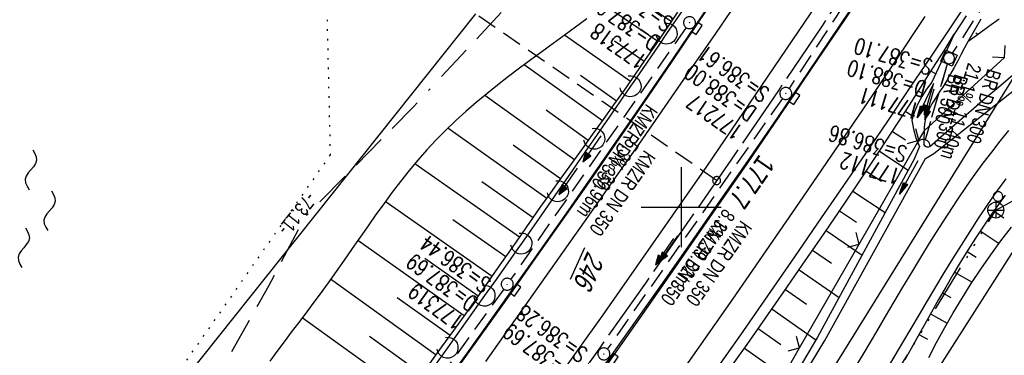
# Model space of a CAD drawing. Extents: x 508656 to 509297, y 448622 to 449584.
# Tile 17 of 51: x 508817 to 508941, y 448881 to 448923. Entities that reach past the tile are written whole.
import ezdxf

# ---------------------------------------------------------------- set-up
doc = ezdxf.new("R2010")
doc.units = 0
doc.header["$LTSCALE"] = 10
doc.header["$MEASUREMENT"] = 0
for name, pattern in [('ACAD_ISO14W100', [25.5, 12, -3, 0.5, -3, 0.5, -3, 0.5, -3]), ('ACAD_ISO16W100', [73, 15, -6.5, 15, -6.5, 15, -7, 1, -7]), ('ACHSE', [5.5, 4, -0.5, 0.5, -0.5]), ('AUSGEZOGEN', [0]), ('LT00', [0]), ('LT12', [0.4, 0.3, -0.1]), ('LT17', [0.15, 0.1, -0.05]), ('PUNKTX2_STR', [0.6, 0.1, -0.5]), ('STRICHLINIE2', [0.375, 0.25, -0.125])]:
    doc.linetypes.add(name, pattern=pattern)
doc.layers.get('0').update_dxf_attribs({"linetype": 'LT00'})
for name, color, linetype in [('--EK_FBR', 250, 'LT00'), ('--EK_Halt-Pfeil', 4, 'LT00'), ('--EK_Haltung', 7, 'STRICHLINIE2'), ('--EK_Haltung-Text', 140, 'LT00'), ('--EK_Schacht-Text', 5, 'LT00'), ('--EK_ST-93-1', 30, 'LT17'), ('--EL_DFK_AB_L', 21, 'LT00'), ('--EL_Halt-Pfeil', 4, 'LT00'), ('--EL_Haltung', 182, 'STRICHLINIE2'), ('--EL_Haltung-Text', 182, 'LT00'), ('--WASSER_GRENZE', 180, 'PUNKTX2_STR'), ('--WASSER_NUTZUNG', 180, 'Continuous'), ('-AX-093', 35, 'ACHSE'), ('-ST-93-1', 250, 'LT00'), ('ABSTAND', 8, 'LT00'), ('BAB-KABEL', 220, 'ACAD_ISO16W100'), ('DFK_AB_FLNR', 7, 'Continuous'), ('DFK_AB_L', 21, 'LT00'), ('DFK_KATASTER', 250, 'LT00'), ('DFK_VERMPKT', 252, 'LT00'), ('DL', 182, 'LT12'), ('DL_PFEIL', 201, 'LT00'), ('DL_TEXT', 182, 'LT00'), ('PFEIL', 140, 'AUSGEZOGEN'), ('TELEKOM', 210, 'ACAD_ISO14W100'), ('TELEKOM_TEXT', 210, 'Continuous'), ('V124_AFBR_BAB', 250, 'LT00'), ('V124_BOESCH', 250, 'LT00'), ('V124_BOSCHUNG', 250, 'LT00'), ('V124_GRABEN', 250, 'LT00'), ('V124_H_BORD', 8, 'LT00'), ('V124_KA_MULD', 182, 'LT00'), ('V124_KA_PRUF', 182, 'LT00'), ('V124_LAERM', 11, 'LT00'), ('V124_LD_MARK', 250, 'LT00'), ('V124_RASTER', 250, 'LT00'), ('V124_SINKK', 182, 'LT00'), ('V124_UK_DURCH', 182, 'LT00'), ('V124_ZAUN', 40, 'LT00')]:
    doc.layers.add(name, color=color, linetype=linetype)
doc.styles.add('Beschrift', font='ARIAL.TTF')
doc.styles.add('Haltungsbeschriftung', font='ARIAL.TTF', dxfattribs={"width": 0.75})
doc.styles.add('schachtbeschriftung', font='romans.shx', dxfattribs={"width": 0.75, "height": 2})
doc.styles.get("Standard").update_dxf_attribs({"font": 'ARIAL.TTF'})

# ---------------------------------------------------------------- blocks, each defined once
blk = doc.blocks.new('SYMB7010')
at = {"color": 0, "linetype": 'ByBlock'}
for points in [[(-0.031408, 0.499213), (-0.093728, 0.49134), (-0.15457, 0.475719), (-0.212975, 0.452595), (-0.268021, 0.422333), (-0.31884, 0.385411), (-0.36463, 0.342411), (-0.40467, 0.29401), (-0.438329, 0.240973), (-0.465074, 0.184136), (-0.484486, 0.124395), (-0.496256, 0.062692), (-0.5002, 0)], [(-0.5002, 0), (-0.496256, -0.062692), (-0.484486, -0.124395), (-0.465075, -0.184136), (-0.438329, -0.240973), (-0.404671, -0.29401), (-0.36463, -0.342411), (-0.31884, -0.385411), (-0.268021, -0.422333), (-0.212975, -0.452595), (-0.154571, -0.475719), (-0.093728, -0.49134), (-0.031408, -0.499213), (0.031408, -0.499213)], [(0.5002, 0), (0.496256, 0.062692), (0.484485, 0.124395), (0.465074, 0.184136), (0.438329, 0.240973), (0.40467, 0.29401), (0.36463, 0.342411), (0.31884, 0.385411), (0.268021, 0.422333), (0.212975, 0.452595), (0.15457, 0.475719), (0.093728, 0.49134), (0.031408, 0.499213), (-0.031408, 0.499213)], [(0.031408, -0.499213), (0.093728, -0.491341), (0.15457, -0.475719), (0.212975, -0.452595), (0.268021, -0.422333), (0.31884, -0.385411), (0.36463, -0.342411), (0.404671, -0.294011), (0.438329, -0.240974), (0.465075, -0.184136), (0.484486, -0.124395), (0.496256, -0.062692), (0.500201, 0)]]:
    blk.add_lwpolyline(points, dxfattribs=at)
blk = doc.blocks.new('SYMB7250')
at = {"color": 0, "linetype": 'ByBlock'}
for points in [[(-0.25, 0.28), (-0.208333, 0.308889), (-0.166667, 0.331111), (-0.125, 0.34), (-0.083333, 0.331111), (-0.041667, 0.308889), (0, 0.28)], [(0, 0.28), (0.041667, 0.251111), (0.083333, 0.228889), (0.125, 0.22), (0.166667, 0.228889), (0.208333, 0.251111), (0.25, 0.28)], [(-0.74, 0), (-0.698333, 0.028889), (-0.656667, 0.051111), (-0.615, 0.06), (-0.573333, 0.051111), (-0.531667, 0.028889), (-0.49, 0)], [(-0.49, 0), (-0.448333, -0.028889), (-0.406667, -0.051111), (-0.365, -0.06), (-0.323333, -0.051111), (-0.281667, -0.028889), (-0.24, 0)], [(0.24, 0), (0.281667, 0.028889), (0.323333, 0.051111), (0.365, 0.06), (0.406667, 0.051111), (0.448333, 0.028889), (0.49, 0)], [(0.49, 0), (0.531667, -0.028889), (0.573333, -0.051111), (0.615, -0.06), (0.656667, -0.051111), (0.698333, -0.028889), (0.74, 0)], [(-0.25, -0.28), (-0.208333, -0.251111), (-0.166667, -0.228889), (-0.125, -0.22), (-0.083333, -0.228889), (-0.041667, -0.251111), (0, -0.28)], [(0, -0.28), (0.041667, -0.308889), (0.083333, -0.331111), (0.125, -0.34), (0.166667, -0.331111), (0.208333, -0.308889), (0.25, -0.28)]]:
    blk.add_lwpolyline(points, dxfattribs=at)
blk = doc.blocks.new('SYMB2')
at = {"color": 0, "linetype": 'ByBlock', "flags": 128}
for points in [[(-0.031395, 0.499013), (-0.093691, 0.491144), (-0.154509, 0.475528), (-0.21289, 0.452414), (-0.267913, 0.422164), (-0.318712, 0.385257), (-0.364484, 0.342274), (-0.404509, 0.293893), (-0.438154, 0.240877), (-0.464888, 0.184062), (-0.484292, 0.124345), (-0.496058, 0.062667), (-0.5, 0)], [(-0.5, 0), (-0.496058, -0.062667), (-0.484292, -0.124345), (-0.464888, -0.184062), (-0.438154, -0.240877), (-0.404509, -0.293893), (-0.364485, -0.342274), (-0.318712, -0.385257), (-0.267914, -0.422164), (-0.21289, -0.452414), (-0.154509, -0.475529), (-0.093691, -0.491144), (-0.031395, -0.499014), (0.031395, -0.499014)], [(0.5, 0), (0.496057, 0.062667), (0.484292, 0.124345), (0.464888, 0.184062), (0.438153, 0.240877), (0.404509, 0.293893), (0.364484, 0.342274), (0.318712, 0.385257), (0.267913, 0.422164), (0.21289, 0.452414), (0.154509, 0.475528), (0.093691, 0.491144), (0.031395, 0.499013), (-0.031395, 0.499013)], [(0.031395, -0.499014), (0.093691, -0.491144), (0.154509, -0.475529), (0.21289, -0.452414), (0.267914, -0.422164), (0.318712, -0.385257), (0.364485, -0.342274), (0.404509, -0.293893), (0.438154, -0.240877), (0.464889, -0.184062), (0.484292, -0.124345), (0.496058, -0.062667), (0.5, 0)]]:
    blk.add_lwpolyline(points, dxfattribs=at)
blk = doc.blocks.new('Pfreil3')
at = {"layer": 'PFEIL'}
blk.add_hatch(color=256, dxfattribs=at).paths.add_polyline_path([(-1.55, 0.27), (-1.55, -0.27), (0, 0)])
for p, q in [((-1.55, 0), (-4.83, 0)), ((-1.55, -0.27), (-1.55, 0.27)), ((-1.55, 0.27), (0, 0)), ((0, 0), (-1.55, -0.27))]:
    blk.add_line(p, q, dxfattribs=at)
blk = doc.blocks.new('SYMB0024')
at = {"color": 0, "linetype": 'ByBlock'}
for p, q in [((-0.5, 0.5), (0, 0)), ((0, 0), (0.5, 0.5))]:
    blk.add_line(p, q, dxfattribs=at)
blk = doc.blocks.new('SYMB7122')
at = {"color": 0, "linetype": 'ByBlock'}
for points in [[(-0.109975, -0.002365), (-0.106745, 0.026562), (-0.096041, 0.053629), (-0.078613, 0.076941), (-0.055681, 0.094866), (-0.028851, 0.106149), (0, 0.11)], [(0, 0.11), (0.028851, 0.106149), (0.055681, 0.094866), (0.078613, 0.076941), (0.096041, 0.053629), (0.106745, 0.026562), (0.109975, -0.002365)], [(-0.075234, -0.080249), (-0.093647, -0.057708), (-0.105504, -0.031126), (-0.109975, -0.002365)], [(0.109975, -0.002365), (0.105504, -0.031126), (0.093647, -0.057708), (0.075234, -0.080249)]]:
    blk.add_lwpolyline(points, dxfattribs=at)
blk = doc.blocks.new('SYMB0003')
at = {"color": 0, "linetype": 'ByBlock'}
for p, q in [((-0.015712, 0), (0.010166, 0.012015)), ((0, -0.021257), (-0.015712, 0)), ((0.010166, 0.012015), (0, -0.021257))]:
    blk.add_line(p, q, dxfattribs=at)
for points in [[(-0.031395, 0.499013), (-0.093691, 0.491144), (-0.154509, 0.475528), (-0.21289, 0.452414), (-0.267913, 0.422164), (-0.318712, 0.385257), (-0.364484, 0.342274), (-0.404509, 0.293893), (-0.438154, 0.240877), (-0.464888, 0.184062), (-0.484292, 0.124345), (-0.496058, 0.062667), (-0.5, 0)], [(-0.5, 0), (-0.496058, -0.062667), (-0.484292, -0.124345), (-0.464888, -0.184062), (-0.438154, -0.240877), (-0.404509, -0.293893), (-0.364485, -0.342274), (-0.318712, -0.385257), (-0.267914, -0.422164), (-0.21289, -0.452414), (-0.154509, -0.475529), (-0.093691, -0.491144), (-0.031395, -0.499014), (0.031395, -0.499014)], [(0.5, 0), (0.496057, 0.062667), (0.484292, 0.124345), (0.464888, 0.184062), (0.438153, 0.240877), (0.404509, 0.293893), (0.364484, 0.342274), (0.318712, 0.385257), (0.267913, 0.422164), (0.21289, 0.452414), (0.154509, 0.475528), (0.093691, 0.491144), (0.031395, 0.499013), (-0.031395, 0.499013)], [(0.031395, -0.499014), (0.093691, -0.491144), (0.154509, -0.475529), (0.21289, -0.452414), (0.267914, -0.422164), (0.318712, -0.385257), (0.364485, -0.342274), (0.404509, -0.293893), (0.438154, -0.240877), (0.464889, -0.184062), (0.484292, -0.124345), (0.496058, -0.062667), (0.5, 0)]]:
    blk.add_lwpolyline(points, dxfattribs=at)
blk = doc.blocks.new('SYMB0652')
at = {"color": 0, "linetype": 'ByBlock'}
blk.add_lwpolyline([(-0.15, -0.075), (0.15, -0.075), (0.15, 0.075), (-0.15, 0.075), (-0.15, -0.075)], dxfattribs=at)
blk = doc.blocks.new('SYMB1210')
at = {"color": 0, "linetype": 'ByBlock'}
blk.add_line((0.018815, -0.179014), (0.055623, -0.17119), dxfattribs=at)
for points in [[(-0.2, -0.2), (-0.2, 0.2), (0.2, 0.2), (0.2, -0.2), (-0.2, -0.2)], [(0.018815, 0.179014), (-0.018815, 0.179014), (-0.055623, 0.17119), (-0.09, 0.155885), (-0.120444, 0.133766), (-0.145623, 0.105801), (-0.164438, 0.073213), (-0.176067, 0.037424), (-0.18, 0)], [(-0.18, 0), (-0.176067, -0.037424), (-0.164438, -0.073213), (-0.145623, -0.105801), (-0.120444, -0.133766), (-0.09, -0.155885), (-0.055623, -0.17119), (-0.018815, -0.179014), (0.018815, -0.179014)], [(0.18, 0), (0.176067, 0.037424), (0.164438, 0.073213), (0.145623, 0.105801), (0.120444, 0.133766), (0.09, 0.155885), (0.055623, 0.17119), (0.018815, 0.179014)], [(0.055623, -0.17119), (0.09, -0.155885), (0.120444, -0.133766), (0.145623, -0.105801), (0.164438, -0.073213), (0.176067, -0.037424), (0.18, 0)]]:
    blk.add_lwpolyline(points, dxfattribs=at)
blk = doc.blocks.new('SYMB1107')
at = {"color": 0, "linetype": 'ByBlock'}
for points in [[(-0.2, 0), (-0.196157, 0.039018), (-0.184776, 0.076537), (-0.166294, 0.111114), (-0.141421, 0.141421), (-0.111114, 0.166294), (-0.076537, 0.184776), (-0.039018, 0.196157), (0, 0.2)], [(0, 0.2), (0.039018, 0.196157), (0.076537, 0.184776), (0.111114, 0.166294), (0.141421, 0.141421), (0.166294, 0.111114), (0.184776, 0.076537), (0.196157, 0.039018), (0.2, 0)]]:
    blk.add_lwpolyline(points, dxfattribs=at)
blk = doc.blocks.new('SYMB0070')
at = {"color": 0, "linetype": 'ByBlock'}
for p, q in [((-0.5, 0), (0.2, 0)), ((0.5, 0), (0.2, 0.1)), ((0.2, 0.1), (0.2, 0)), ((0.468, 0), (0.21, 0.086)), ((0.21, 0.086), (0.21, -0.086)), ((0.21, -0.086), (0.468, 0)), ((0.22, -0.072), (0.437, 0)), ((0.23, -0.058), (0.405, 0)), ((0.24, -0.045), (0.374, 0)), ((0.342, 0), (0.25, 0.031)), ((0.25, 0.031), (0.25, -0.031)), ((0.25, -0.031), (0.342, 0)), ((0.26, -0.017), (0.31, 0)), ((0.27, -0.003), (0.279, 0))]:
    blk.add_line(p, q, dxfattribs=at)
for points in [[(0.2, 0), (0.2, -0.1), (0.5, 0)], [(0.437, 0), (0.22, 0.072), (0.22, -0.072)], [(0.405, 0), (0.23, 0.058), (0.23, -0.058)], [(0.374, 0), (0.24, 0.045), (0.24, -0.045)], [(0.31, 0), (0.26, 0.017), (0.26, -0.017)], [(0.279, 0), (0.27, 0.003), (0.27, -0.003)]]:
    blk.add_lwpolyline(points, dxfattribs=at)

msp = doc.modelspace()

# ---------------------------------------------------------------- linework, layer by layer
at = {"layer": '--EK_FBR'}
for points in [[(508938.61, 448929.85), (508934.07, 448922.98), (508931.34, 448918.91), (508928.61, 448914.85), (508925.87, 448910.79), (508923.11, 448906.74), (508920.35, 448902.7), (508917.58, 448898.66), (508914.21, 448893.77), (508910.83, 448888.89), (508907.44, 448884.02), (508904.03, 448879.16)], [(508870.46, 448877.75), (508873.21, 448881.58), (508875.95, 448885.41), (508878.68, 448889.24), (508881.41, 448893.09), (508884.62, 448897.65), (508887.82, 448902.23), (508891.01, 448906.82), (508894.18, 448911.42), (508898.78, 448918.14), (508903.36, 448924.88)], [(508941.06, 448909.62), (508939.97, 448908.28), (508938.9, 448906.91), (508937.85, 448905.52), (508936.83, 448904.12), (508935.83, 448902.7), (508934.62, 448900.92), (508933.43, 448899.13), (508932.27, 448897.32), (508931.12, 448895.5), (508930, 448893.67), (508928.88, 448891.83), (508927.78, 448889.98), (508926.68, 448888.13), (508925.59, 448886.28), (508924.49, 448884.43), (508922.9, 448881.74), (508921.3, 448879.06)], [(508926.18, 448880.28), (508927.81, 448883.03), (508928.85, 448884.78), (508929.88, 448886.53), (508930.91, 448888.28), (508931.95, 448890.03), (508933, 448891.77), (508934.06, 448893.51), (508935.14, 448895.23), (508936.23, 448896.95), (508937.34, 448898.65), (508938.47, 448900.34), (508939.6, 448901.96), (508940.76, 448903.57)]]:
    msp.add_lwpolyline(points, dxfattribs=at)
at = {"layer": '--EK_FBR', "color": 2}
for points in [[(508841.38, 448812.56), (508843.8, 448815.83), (508846.23, 448819.1), (508849.24, 448823.18), (508852.25, 448827.26), (508855.25, 448831.34), (508858.26, 448835.43), (508861.26, 448839.51), (508864.18, 448843.5), (508867.1, 448847.48), (508870.02, 448851.47), (508872.94, 448855.47), (508875.84, 448859.47), (508880.93, 448866.51), (508885.98, 448873.58), (508891.01, 448880.66), (508895.36, 448886.83), (508899.68, 448893.02), (508903.98, 448899.23), (508908.27, 448905.44), (508912.37, 448911.44), (508916.45, 448917.44), (508920.51, 448923.46), (508924.55, 448929.49)], [(508916.99, 448925.41), (508903.17, 448905.1), (508890.1, 448886.37), (508876.08, 448866.84), (508862.51, 448848.2), (508848.07, 448828.46), (508840.69, 448818.34), (508837.66, 448814.35), (508830.77, 448805.1), (508823.89, 448796.02), (508815.24, 448784.58), (508801.19, 448765.9), (508786.07, 448745.7), (508771.84, 448726.47), (508757.47, 448706.79), (508750.71, 448697.42)]]:
    msp.add_lwpolyline(points, dxfattribs=at)
at = {"layer": '--EK_Haltung'}
for p, q in [((508934.82, 448947.18), (508913.53, 448914.87)), ((508946.87, 448939.04), (508934, 448919.29)), ((508900.62, 448922.5), (508878.62, 448890.95)), ((508933.38, 448917.94), (508930.59, 448908.44)), ((508912.69, 448913.63), (508890.74, 448882.22)), ((508877.75, 448889.73), (508855.51, 448858.93))]:
    msp.add_line(p, q, dxfattribs=at)
at = {"layer": '--EK_ST-93-1', "ltscale": 2.5}
msp.add_line((508904.45, 448903.33), (508871.55, 448926.08), dxfattribs=at)
at = {"layer": '--EL_DFK_AB_L'}
for p, q in [((508874.22, 448924.21), (508829.57, 448868.24)), ((508942.59, 448917.74), (508864.72, 448792.37))]:
    msp.add_line(p, q, dxfattribs=at)
at = {"layer": '--EL_Haltung'}
for p, q in [((508934.82, 448947.18), (508913.53, 448914.87)), ((508946.87, 448939.04), (508934, 448919.29)), ((508900.62, 448922.5), (508878.62, 448890.95)), ((508933.38, 448917.94), (508930.59, 448908.44)), ((508912.69, 448913.63), (508890.74, 448882.22)), ((508877.75, 448889.73), (508855.51, 448858.93))]:
    msp.add_line(p, q, dxfattribs=at)
at = {"layer": '--WASSER_GRENZE', "ltscale": 0.2}
for p, q in [((508855.56, 448924.69), (508855.99, 448906.55)), ((508855.99, 448906.55), (508833.68, 448874.72))]:
    msp.add_line(p, q, dxfattribs=at)
at = {"layer": '-AX-093', "ltscale": 0.2}
msp.add_lwpolyline([(508923.11, 448930.87), (508917.68, 448922.74), (508912.2, 448914.63), (508906.67, 448906.55), (508901.11, 448898.5), (508895.51, 448890.48), (508889.87, 448882.48), (508884.2, 448874.51), (508878.5, 448866.55), (508872.77, 448858.62), (508867.01, 448850.7), (508861.24, 448842.81), (508855.44, 448834.92), (508849.63, 448827.05), (508843.8, 448819.19), (508837.96, 448811.34), (508832.1, 448803.5), (508826.24, 448795.66)], dxfattribs=at)
at = {"layer": 'BAB-KABEL', "ltscale": 0.03, "flags": 128}
msp.add_lwpolyline([(509108.57, 449550.72), (509108.56, 449549.91), (509107.92, 449539.68), (509107.54, 449523.74), (509106.02, 449504.51), (509103.03, 449469.79), (509099.69, 449441.65), (509096.19, 449417.97), (509091.43, 449386.81), (509087.45, 449364.56), (509073.8, 449340.61), (509065.65, 449326.08), (509057.69, 449300.15), (509049.55, 449273.99), (509041.41, 449242.62), (509046.43, 449233.11), (509037.95, 449223.26), (509025.31, 449191.33), (509014.57, 449162.42), (509007.47, 449145.09), (509000.03, 449125.03), (508990.33, 449099.73), (508968.68, 449052.62), (508956.38, 449026.63), (508943.19, 449006.54), (508939.16, 449000.14), (508916.25, 448963.75), (508910.66, 448958.26), (508886.53, 448934.14), (508866.42, 448912.56), (508852.81, 448898.73), (508848.23, 448890.1), (508832.93, 448862.84), (508820.42, 448838.04), (508819.4, 448835.45), (508822.64, 448825.3), (508822.42, 448824.29), (508817.73, 448816.93), (508806.46, 448816.82), (508794.74, 448812.14), (508785, 448797.19), (508766.93, 448769.7), (508761.41, 448761.66), (508751.07, 448746.06), (508734.06, 448723.74), (508723.72, 448711.34), (508722.68, 448710.04)], dxfattribs=at)
at = {"layer": 'DFK_AB_L'}
for p, q in [((508874.22, 448924.21), (508829.57, 448868.24)), ((508942.59, 448917.74), (508864.72, 448792.37))]:
    msp.add_line(p, q, dxfattribs=at)
at = {"layer": 'DFK_KATASTER'}
msp.add_line((508944.41, 448898.88), (508896.86, 448824.32), dxfattribs=at)
at = {"layer": 'DL'}
msp.add_line((508933.38, 448917.94), (508930.59, 448908.44), dxfattribs=at)
at = {"layer": 'TELEKOM', "ltscale": 0.05, "flags": 128}
msp.add_lwpolyline([(508955.66, 448706.84), (508927.74, 448734.42), (508905.79, 448754.22), (508882.14, 448773.97), (508875.81, 448794.47), (508891.43, 448820.21), (508905.56, 448843.42), (508921.88, 448870.83), (508939.46, 448899.64), (508997.39, 448931.23), (509052.5, 448948.81), (509066.28, 448952.68)], dxfattribs=at)
at = {"layer": 'TELEKOM_TEXT'}
for p, q in [((508939.46, 448900.64), (508939.46, 448898.64)), ((508938.46, 448899.64), (508940.46, 448899.64))]:
    msp.add_line(p, q, dxfattribs=at)
msp.add_circle((508939.46, 448899.64), 1, dxfattribs=at)
at = {"layer": 'V124_AFBR_BAB'}
for points in [[(508938.61, 448929.85), (508934.07, 448922.98), (508931.34, 448918.91), (508928.61, 448914.85), (508925.87, 448910.79), (508923.11, 448906.74), (508920.35, 448902.7), (508917.58, 448898.66), (508914.21, 448893.77), (508910.83, 448888.89), (508907.44, 448884.02), (508904.03, 448879.16)], [(508870.46, 448877.75), (508873.21, 448881.58), (508875.95, 448885.41), (508878.68, 448889.24), (508881.41, 448893.09), (508884.62, 448897.65), (508887.82, 448902.23), (508891.01, 448906.82), (508894.18, 448911.42), (508898.78, 448918.14), (508903.36, 448924.88)], [(508941.06, 448909.62), (508939.97, 448908.28), (508938.9, 448906.91), (508937.85, 448905.52), (508936.83, 448904.12), (508935.83, 448902.7), (508934.62, 448900.92), (508933.43, 448899.13), (508932.27, 448897.32), (508931.12, 448895.5), (508930, 448893.67), (508928.88, 448891.83), (508927.78, 448889.98), (508926.68, 448888.13), (508925.59, 448886.28), (508924.49, 448884.43), (508922.9, 448881.74), (508921.3, 448879.06)], [(508926.18, 448880.28), (508927.81, 448883.03), (508928.85, 448884.78), (508929.88, 448886.53), (508930.91, 448888.28), (508931.95, 448890.03), (508933, 448891.77), (508934.06, 448893.51), (508935.14, 448895.23), (508936.23, 448896.95), (508937.34, 448898.65), (508938.47, 448900.34), (508939.6, 448901.96), (508940.76, 448903.57)]]:
    msp.add_lwpolyline(points, dxfattribs=at)
at = {"layer": 'V124_AFBR_BAB', "color": 0}
for points in [[(508841.38, 448812.56), (508843.8, 448815.83), (508846.23, 448819.1), (508849.24, 448823.18), (508852.25, 448827.26), (508855.25, 448831.34), (508858.26, 448835.43), (508861.26, 448839.51), (508864.18, 448843.5), (508867.1, 448847.48), (508870.02, 448851.47), (508872.94, 448855.47), (508875.84, 448859.47), (508880.93, 448866.51), (508885.98, 448873.58), (508891.01, 448880.66), (508895.36, 448886.83), (508899.68, 448893.02), (508903.98, 448899.23), (508908.27, 448905.44), (508912.37, 448911.44), (508916.45, 448917.44), (508920.51, 448923.46), (508924.55, 448929.49)], [(508916.99, 448925.41), (508903.17, 448905.1), (508890.1, 448886.37), (508876.08, 448866.84), (508862.51, 448848.2), (508848.07, 448828.46), (508840.69, 448818.34), (508837.66, 448814.35), (508830.77, 448805.1), (508823.89, 448796.02), (508815.24, 448784.58), (508801.19, 448765.9), (508786.07, 448745.7), (508771.84, 448726.47), (508757.47, 448706.79), (508750.71, 448697.42)]]:
    msp.add_lwpolyline(points, dxfattribs=at)
at = {"layer": 'V124_BOESCH'}
for points in [[(508888.16, 448923.59), (508886.76, 448922.55), (508885.35, 448921.53), (508883.94, 448920.5), (508882.53, 448919.48), (508881.13, 448918.45), (508879.73, 448917.41), (508878.35, 448916.36), (508876.98, 448915.3), (508875.63, 448914.22), (508874.3, 448913.12), (508873, 448911.99), (508871.73, 448910.84), (508870.49, 448909.66), (508869.29, 448908.44), (508868.12, 448907.19), (508866.99, 448905.9), (508865.89, 448904.58), (508864.82, 448903.23), (508863.77, 448901.86), (508862.74, 448900.47), (508861.73, 448899.07), (508860.73, 448897.65), (508859.73, 448896.23), (508858.74, 448894.8), (508857.75, 448893.37), (508856.75, 448891.95), (508855.74, 448890.53), (508854.72, 448889.12), (508853.82, 448887.91), (508852.92, 448886.71), (508852.01, 448885.52), (508851.1, 448884.32), (508850.2, 448883.12), (508849.31, 448881.92), (508848.43, 448880.71)], [(508868.5, 448880.39), (508870, 448882.48), (508871.5, 448884.56), (508873, 448886.65), (508874.49, 448888.75), (508875.8, 448890.61), (508877.11, 448892.48), (508878.42, 448894.34), (508879.72, 448896.21), (508881.03, 448898.08), (508882.33, 448899.94), (508883.65, 448901.8), (508884.97, 448903.64), (508886.29, 448905.48), (508887.61, 448907.32), (508888.93, 448909.15), (508890.26, 448910.99), (508891.57, 448912.83), (508892.89, 448914.68), (508894.19, 448916.53), (508895.55, 448918.5), (508896.9, 448920.47), (508898.24, 448922.45), (508899.58, 448924.43)], [(508935.99, 448920.8), (508937.28, 448921.74), (508938.57, 448922.68), (508939.87, 448923.61)], [(508905.93, 448879.51), (508908.26, 448882.8), (508910.57, 448886.1), (508912.88, 448889.4), (508915.18, 448892.71), (508917.46, 448896.02), (508919.73, 448899.35), (508921.98, 448902.69), (508924.22, 448906.03), (508926.43, 448909.4), (508928.63, 448912.77), (508930.79, 448916.16), (508931.95, 448917.99), (508933.1, 448919.82), (508934.25, 448921.66)], [(508940.65, 448901.49), (508938.93, 448899.12), (508937.92, 448897.63), (508936.93, 448896.13), (508935.96, 448894.6), (508935.01, 448893.06), (508934.09, 448891.52), (508933.18, 448889.97), (508932.29, 448888.41), (508931.41, 448886.86), (508930.55, 448885.32), (508929.69, 448883.79), (508928.84, 448882.28), (508928.05, 448880.87)], [(508931.08, 448881.15), (508932.03, 448883.03), (508933.05, 448884.91), (508934.12, 448886.77), (508935.23, 448888.61), (508936.39, 448890.43), (508937.59, 448892.23), (508938.83, 448894.01), (508940.11, 448895.76), (508941.41, 448897.49)]]:
    msp.add_lwpolyline(points, dxfattribs=at)
at = {"layer": 'V124_BOSCHUNG'}
for p, q in [((508897.09, 448920.74), (508890.42, 448925.28)), ((508898.78, 448923.24), (508895.83, 448925.23)), ((508893.64, 448915.75), (508885.37, 448921.54)), ((508936.95, 448921.86), (508937.22, 448921.7)), ((508895.38, 448918.25), (508891.64, 448920.82)), ((508932.96, 448919.6), (508933.09, 448919.52)), ((508890.12, 448910.81), (508880.31, 448917.84)), ((508891.89, 448913.27), (508887.36, 448916.49)), ((508931.37, 448917.06), (508931.92, 448916.71)), ((508886.62, 448905.94), (508875.37, 448914.01)), ((508929.76, 448914.53), (508930.05, 448914.35)), ((508888.36, 448908.36), (508883.09, 448912.16)), ((508928.14, 448912.01), (508929.07, 448911.4)), ((508883.16, 448901.1), (508870.73, 448909.89)), ((508926.5, 448909.5), (508928.14, 448908.43)), ((508884.88, 448903.53), (508878.94, 448907.76)), ((508924.86, 448907), (508928.47, 448904.62)), ((508879.73, 448896.23), (508866.59, 448905.42)), ((508923.2, 448904.51), (508925.11, 448903.24)), ((508881.45, 448898.67), (508875.02, 448903.18)), ((508921.54, 448902.02), (508925.58, 448899.31)), ((508876.29, 448891.3), (508862.9, 448900.69)), ((508919.87, 448899.55), (508922, 448898.1)), ((508939.23, 448899.53), (508940.45, 448898.67)), ((508878.01, 448893.77), (508871.36, 448898.42)), ((508918.18, 448897.08), (508922.69, 448894)), ((508937.51, 448897.02), (508939.88, 448895.46)), ((508872.79, 448886.36), (508859.46, 448895.84)), ((508916.49, 448894.61), (508918.87, 448892.98)), ((508935.87, 448894.46), (508937.01, 448893.75)), ((508874.54, 448888.83), (508867.85, 448893.55)), ((508914.79, 448892.15), (508919.8, 448888.68)), ((508934.3, 448891.87), (508936.49, 448890.58)), ((508869.27, 448881.45), (508856.04, 448890.96)), ((508913.09, 448889.7), (508915.72, 448887.86)), ((508932.78, 448889.27), (508933.83, 448888.66)), ((508871.03, 448883.9), (508864.39, 448888.65)), ((508911.38, 448887.25), (508916.9, 448883.37)), ((508931.29, 448886.65), (508933.37, 448885.48)), ((508865.76, 448876.59), (508852.48, 448886.13)), ((508909.66, 448884.79), (508912.51, 448882.78)), ((508929.82, 448884.04), (508930.88, 448883.44)), ((508867.51, 448879.02), (508860.9, 448883.77)), ((508907.93, 448882.34), (508913.83, 448878.19))]:
    msp.add_line(p, q, dxfattribs=at)
at = {"layer": 'V124_GRABEN'}
for points in [[(508887.13, 448830.91), (508897.08, 448847.92), (508907.22, 448865.48), (508918.03, 448883.3), (508930.64, 448906.1), (508931.7, 448906.72), (508949.18, 448920.51), (508959.24, 448928.24), (508965.32, 448933.35), (508976.7, 448943.59), (508988.05, 448956.79), (508997.84, 448972.49), (509005.48, 448988.18)], [(508935.73, 448923.98), (508934.25, 448921.66), (508931.42, 448915.66), (508930.76, 448914.8), (508930.18, 448913.88), (508929.68, 448912.93), (508929.25, 448911.93), (508928.91, 448910.9), (508929.13, 448909.78), (508929.45, 448908.68), (508929.88, 448907.61), (508929.21, 448906), (508917.09, 448883.69), (508906.48, 448865.79), (508895.93, 448847.73), (508886.28, 448831.44)], [(508937.59, 448923.56), (508936.77, 448922.18), (508935.99, 448920.8), (508935.55, 448919.98), (508935.12, 448919.16), (508934.68, 448918.34), (508934.24, 448917.51), (508933.78, 448916.69), (508933.31, 448915.87), (508932.8, 448915.05), (508932.45, 448914.52), (508932.1, 448913.99), (508931.76, 448913.46), (508931.44, 448912.93), (508931.14, 448912.38), (508930.89, 448911.83), (508930.69, 448911.26), (508930.55, 448910.68), (508930.49, 448910.08), (508930.42, 448907.9)], [(508950.55, 448923.59), (508948.72, 448922.22), (508946.91, 448920.83), (508945.11, 448919.42), (508943.34, 448917.98), (508941.57, 448916.52), (508939.82, 448915.05), (508938.08, 448913.57), (508936.35, 448912.07), (508934.62, 448910.57), (508932.89, 448909.06), (508931.17, 448907.55)], [(508931.17, 448907.55), (508931.01, 448907.53), (508930.86, 448907.53), (508930.72, 448907.56), (508930.61, 448907.65), (508930.51, 448907.76), (508930.42, 448907.9)]]:
    msp.add_lwpolyline(points, dxfattribs=at)
at = {"layer": 'V124_H_BORD'}
for points in [[(508861.19, 448839.62), (508864.58, 448844.3), (508867.97, 448848.98), (508871.36, 448853.67), (508874.74, 448858.35), (508878.12, 448863.04), (508881.49, 448867.73), (508884.86, 448872.43), (508888.22, 448877.13), (508891.57, 448881.83), (508894.91, 448886.55), (508898.24, 448891.27), (508901.55, 448896), (508904.86, 448900.74), (508908.15, 448905.49), (508912.11, 448911.25), (508916.04, 448917.03), (508919.95, 448922.82), (508923.84, 448928.63)], [(508903.47, 448925.26), (508899.1, 448918.81), (508894.7, 448912.38), (508890.28, 448905.96), (508885.82, 448899.57), (508881.33, 448893.2), (508878.62, 448889.37), (508875.89, 448885.55), (508873.15, 448881.74), (508870.41, 448877.93), (508867.66, 448874.13), (508864.9, 448870.33), (508862.14, 448866.53), (508859.38, 448862.74), (508856.61, 448858.94), (508853.85, 448855.15), (508851.04, 448851.29), (508848.23, 448847.44), (508845.41, 448843.58), (508842.6, 448839.72), (508839.79, 448835.87), (508837.7, 448833.02), (508835.62, 448830.18)]]:
    msp.add_lwpolyline(points, dxfattribs=at)
at = {"layer": 'V124_LAERM'}
for points in [[(508902.69, 448928.35), (508900.12, 448924.59), (508898.18, 448921.75)], [(508898.18, 448921.75), (508897.2, 448920.32), (508894.27, 448916.06), (508893.65, 448915.15)], [(508893.65, 448915.15), (508891.34, 448911.8), (508889.11, 448908.57)], [(508889.11, 448908.57), (508888.4, 448907.54), (508885.45, 448903.3), (508884.54, 448902)], [(508884.54, 448902), (508882.49, 448899.05), (508879.96, 448895.44)], [(508879.96, 448895.44), (508879.52, 448894.82), (508876.79, 448890.95), (508875.34, 448888.91)], [(508875.34, 448888.91), (508874.04, 448887.08), (508871.28, 448883.22), (508870.7, 448882.39)], [(508870.7, 448882.39), (508868.52, 448879.36), (508866.03, 448875.9)]]:
    msp.add_lwpolyline(points, dxfattribs=at)
at = {"layer": 'V124_LD_MARK'}
for points in [[(508875.49, 448880.67), (508878.73, 448885.22), (508881.96, 448889.77), (508885.18, 448894.33), (508888.4, 448898.89), (508891.61, 448903.45), (508894.81, 448908.02), (508898, 448912.6), (508901.18, 448917.19), (508904.34, 448921.78), (508907.49, 448926.39)], [(508930.58, 448923.9), (508926.68, 448918.05), (508922.74, 448912.21), (508918.79, 448906.39), (508914.81, 448900.58), (508910.64, 448894.53), (508906.44, 448888.48), (508902.22, 448882.45), (508897.98, 448876.44), (508893.72, 448870.44), (508889.45, 448864.45), (508885.15, 448858.47), (508880.85, 448852.5), (508876.52, 448846.55), (508872.19, 448840.6), (508867.84, 448834.67), (508864.09, 448829.57), (508860.34, 448824.48), (508856.58, 448819.4), (508852.81, 448814.32), (508849.04, 448809.25), (508845.26, 448804.17), (508841.48, 448799.11), (508837.7, 448794.04)]]:
    msp.add_lwpolyline(points, dxfattribs=at)
at = {"layer": 'V124_RASTER'}
for p, q in [((508900, 448905), (508900, 448895)), ((508895, 448900), (508905, 448900))]:
    msp.add_line(p, q, dxfattribs=at)
at = {"layer": 'V124_ZAUN'}
for p, q in [((508922.33, 448895.38), (508929.81, 448908.38)), ((508914.86, 448882.37), (508922.33, 448895.38)), ((508907.38, 448869.37), (508914.86, 448882.37))]:
    msp.add_line(p, q, dxfattribs=at)
msp.add_lwpolyline([(508929.81, 448908.38), (508930.55, 448909.66), (508940.55, 448918.76)], dxfattribs=at)

# ---------------------------------------------------------------- block references
at = {"layer": '--EK_Halt-Pfeil', "yscale": 4, "zscale": 4}
for p, xscale, rotation in [((508931.03, 448913.47), 3.999999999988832, 253.6458700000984), ((508885.82, 448903.23), 3.99999999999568, 235.1138400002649), ((508897.91, 448894.43), 3.999999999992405, 235.0479100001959)]:
    msp.add_blockref('SYMB0070', p, dxfattribs=dict(at, xscale=xscale, rotation=rotation))
at = {"layer": '--EL_Halt-Pfeil', "yscale": 4, "zscale": 4}
for p, xscale, rotation in [((508931.03, 448913.47), 3.999999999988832, 253.6458700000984), ((508888.8, 448907.3), 3.999999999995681, 235.1138400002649), ((508898.4, 448894.78), 3.999999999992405, 235.0479100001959)]:
    msp.add_blockref('SYMB0070', p, dxfattribs=dict(at, xscale=xscale, rotation=rotation))
at = {"layer": '--WASSER_NUTZUNG', "xscale": 9.999999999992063, "yscale": 9.999999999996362, "zscale": 10, "rotation": 264.7376999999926}
msp.add_blockref('SYMB7250', (508818, 448899.8), dxfattribs=at)
at = {"layer": '-ST-93-1', "rotation": 274.1956499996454}
msp.add_blockref('SYMB2', (508904.45, 448903.33), dxfattribs=at)
at = {"layer": 'DFK_VERMPKT', "xscale": 1.200000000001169, "yscale": 1.200000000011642, "zscale": 1.2, "rotation": 264.7377100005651}
msp.add_blockref('SYMB7010', (508939.73, 448901.34), dxfattribs=at)
at = {"layer": 'DL_PFEIL', "xscale": 3.999999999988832, "yscale": 4, "zscale": 4, "rotation": 253.6458700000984}
msp.add_blockref('SYMB0070', (508931.13, 448912.85), dxfattribs=at)
at = {"layer": 'PFEIL'}
for p, rotation in [((508929.58, 448911.18), 243.9831518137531), ((508927.39, 448901.62), 241.2807643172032)]:
    msp.add_blockref('Pfreil3', p, dxfattribs=dict(at, rotation=rotation))
at = {"layer": 'V124_KA_MULD', "xscale": 3.800000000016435, "yscale": 3.799999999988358, "zscale": 3.8, "rotation": 245.7720000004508}
msp.add_blockref('SYMB1210', (508933.59, 448918.66), dxfattribs=at)
at = {"layer": 'V124_KA_PRUF', "xscale": 1.50000000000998, "yscale": 1.5, "zscale": 1.5, "rotation": 245.7719999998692}
for p in [(508901.05, 448923.12), (508913.12, 448914.25), (508878.19, 448890.34), (508890.31, 448881.61)]:
    msp.add_blockref('SYMB0003', p, dxfattribs=at)
at = {"layer": 'V124_LAERM', "yscale": 12, "zscale": 12}
for p, xscale, rotation in [((508898.18, 448921.75), 11.99999999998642, 235.6088500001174), ((508893.65, 448915.15), 11.99999999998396, 235.4558999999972), ((508889.11, 448908.57), 11.99999999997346, 235.3529999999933), ((508884.54, 448902), 12.00000000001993, 235.0930600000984), ((508879.96, 448895.44), 12.00000000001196, 234.9366700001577), ((508875.34, 448888.91), 12.00000000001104, 234.6301000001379), ((508870.7, 448882.39), 12.00000000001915, 234.3880099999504)]:
    msp.add_blockref('SYMB7122', p, dxfattribs=dict(at, xscale=xscale, rotation=rotation))
at = {"layer": 'V124_SINKK', "zscale": 4.5}
for p, xscale, yscale, rotation in [((508901.98, 448922.38), 4.500000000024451, 4.5, 55.84353199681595), ((508914.22, 448913.61), 4.500000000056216, 4.500000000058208, 55.79009083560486), ((508879.23, 448889.6), 4.500000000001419, 4.5, 54.68105891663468), ((508891.45, 448880.88), 4.500000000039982, 4.5, 54.85859938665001)]:
    msp.add_blockref('SYMB0652', p, dxfattribs=dict(at, xscale=xscale, yscale=yscale, rotation=rotation))
at = {"layer": 'V124_UK_DURCH', "xscale": 3.999999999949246, "yscale": 4.000000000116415, "zscale": 4, "rotation": 348.2615877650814}
msp.add_blockref('SYMB1107', (508930.38, 448907.72), dxfattribs=at)
at = {"layer": 'V124_ZAUN', "yscale": 2.099999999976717, "zscale": 2.1}
for p, xscale, rotation in [((508940.55, 448918.76), 2.099999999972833, 42.27218999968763), ((508929.81, 448908.38), 2.099999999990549, 60.10456999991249), ((508922.33, 448895.38), 2.099999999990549, 60.10456999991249), ((508914.86, 448882.37), 2.099999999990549, 60.10456999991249)]:
    msp.add_blockref('SYMB0024', p, dxfattribs=dict(at, xscale=xscale, rotation=rotation))

# ---------------------------------------------------------------- texts
at = {"layer": '--EK_Haltung-Text', "style": 'Haltungsbeschriftung', "width": 0.75}
for s, rotation, p in [('21.1‰ 11.40m', -106.3541, (508935.98, 448918.17)), ('BR DN 300', -106.3541, (508938.44, 448917.45)), ('5.3‰ 39.96m', -124.8862, (508893.31, 448908.73)), ('KMZR DN 350', -124.8862, (508895.41, 448907.27)), ('8.3‰ 39.82m', -124.9521, (508905.41, 448899.92)), ('KMZR DN 350', -124.9521, (508907.51, 448898.46))]:
    msp.add_text(s, height=1.8, rotation=rotation, dxfattribs=at).set_placement(p)
at = {"layer": '--EK_Schacht-Text', "style": 'schachtbeschriftung', "width": 0.75}
for s, rotation, p in [('S=386.65', -214.8862, (508899.18, 448923.5)), ('D=387.90', -214.8862, (508897.53, 448921.14)), ('177318', -214.8862, (508895.89, 448918.77)), ('S=387.10', -196.3541, (508931.7, 448918.43)), ('S=386.61', -214.9521, (508911.25, 448914.64)), ('D=388.10', -196.3541, (508930.89, 448915.67)), ('D=388.00', -214.9521, (508909.6, 448912.28)), ('177111', -196.3541, (508930.08, 448912.91)), ('177217', -214.9521, (508907.95, 448909.92)), ('S=386.86', -196.3541, (508928.49, 448907.5)), ('177112', -196.3541, (508927.68, 448904.73)), ('S=386.44', -215.8452, (508876.33, 448890.76)), ('D=387.69', -215.8452, (508874.65, 448888.42)), ('177319', -215.8452, (508872.96, 448886.09)), ('S=386.28', -215.7121, (508888.45, 448882.02)), ('D=387.69', -215.7121, (508886.77, 448879.68))]:
    msp.add_text(s, height=2, rotation=rotation, dxfattribs=at).set_placement(p)
at = {"layer": '--EL_Haltung-Text', "style": 'Haltungsbeschriftung', "width": 0.75}
for s, rotation, p in [('BR DN 300', -106.3541, (508934.3, 448916.78)), ('KMZR DN 350', -124.8862, (508895.68, 448913.04)), ('KMZR DN 350', -124.9521, (508904.36, 448898.54))]:
    msp.add_text(s, height=1.8, rotation=rotation, dxfattribs=at).set_placement(p)
at = {"layer": '-ST-93-1', "style": 'Beschrift', "width": 0.8}
msp.add_text('  177.7', height=2.5, rotation=-124.627, dxfattribs=at).set_placement((508910.71, 448908))
at = {"layer": 'ABSTAND', "width": 0.75}
msp.add_text('-73.11-', height=1.8, rotation=-128.5789, dxfattribs=at).set_placement((508853.06, 448902.02))
at = {"layer": 'DFK_AB_FLNR', "oblique": 13.754, "width": 0.75}
msp.add_text('%%U246', height=2.5, rotation=245.772, dxfattribs=at).set_placement((508888.28, 448894.6))
at = {"layer": 'DL_TEXT', "style": 'Haltungsbeschriftung', "width": 0.75}
msp.add_text('BR 300', height=1.8, rotation=-106.3541, dxfattribs=at).set_placement((508933.57, 448916.8))

doc.saveas('drawing.dxf')
